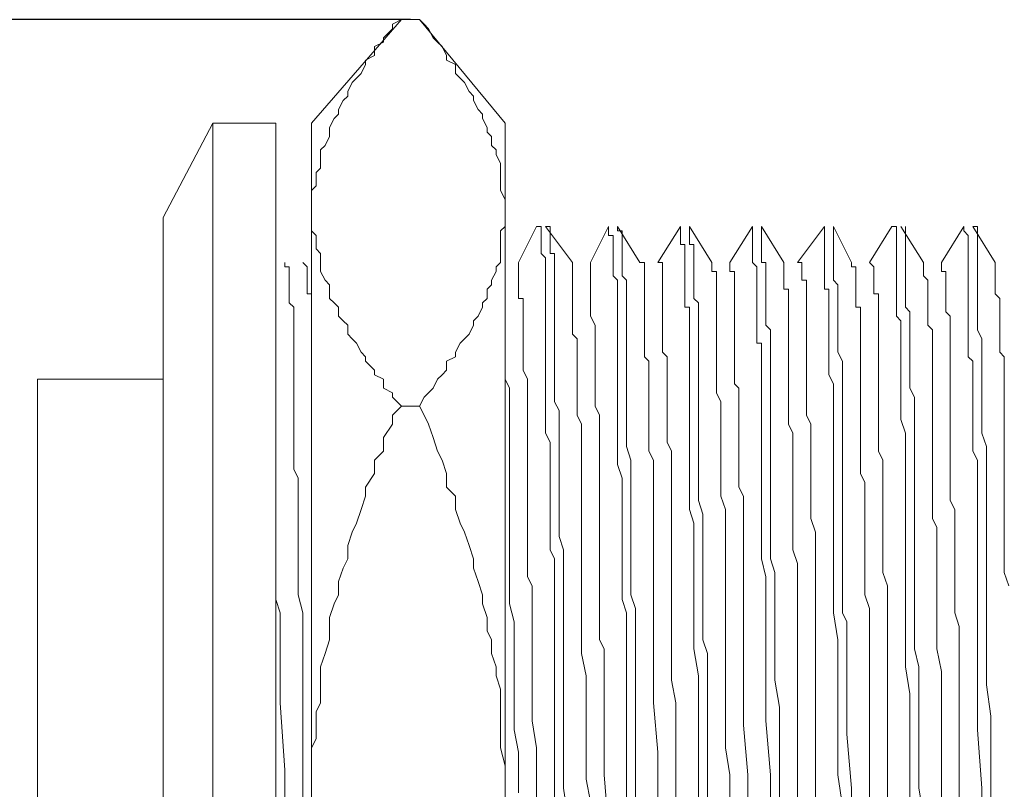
# Model space of a CAD drawing. Header units: millimetres. Extents: x 922 to 1233, y 914 to 974.
# Tile 4 of 10: x 937 to 955, y 945 to 959. Entities that reach past the tile are written whole.
import ezdxf

# ---------------------------------------------------------------- set-up
doc = ezdxf.new("R2010")
doc.units = ezdxf.units.MM
doc.header["$LTSCALE"] = 0.3
doc.styles.add('HC_GBDIM', font='romans', dxfattribs={"width": 0.667, "bigfont": 'gbcbig'})
doc.dimstyles.new('HC_GBDIM', dxfattribs={"dimtxt": 3.5, "dimasz": 2.5, "dimexe": 2, "dimexo": 0, "dimgap": 1.5, "dimtad": 1, "dimdec": 1, "dimzin": 0, "dimdsep": 46, "dimtxsty": 'HC_GBDIM', "dimcen": 2.5, "dimclrd": 130, "dimclre": 130, "dimclrt": 3, "dimadec": 0, "dimazin": 0, "dimtfac": 0.714286, "dimtdec": 1, "dimtmove": 0, "dimatfit": 3, "dimfxl": 1, "dimtzin": 0, "dimlwd": -1, "dimlwe": -1, "dimarcsym": 0})

# ---------------------------------------------------------------- blocks, each defined once
blk = doc.blocks.new('*D31')
at = {"color": 130}
for p, q in [((943.747, 959.017), (925.852, 959.017)), ((927.852, 956.517), (927.852, 933.284)), ((943.747, 930.784), (925.852, 930.784))]:
    blk.add_line(p, q, dxfattribs=at)
for points in [[(928.268, 956.517), (927.435, 956.517), (927.852, 959.017)], [(927.435, 933.284), (928.268, 933.284), (927.852, 930.784)]]:
    blk.add_solid(points, dxfattribs=at)
at = {"layer": 'Defpoints', "color": 0}
for p in [(943.747, 959.017), (927.852, 930.784), (943.747, 930.784)]:
    blk.add_point(p, dxfattribs=at)
at = {"color": 3, "insert": (924.602, 944.9), "char_height": 3.5, "attachment_point": 5, "rotation": 90, "style": 'HC_GBDIM'}
blk.add_mtext('21.6{}{{\\H0.7x;}{}}', dxfattribs=at)

msp = doc.modelspace()

# ---------------------------------------------------------------- linework, layer by layer
at = {"color": 0, "lineweight": 5}
for points in [[(943.582, 959.017), (941.931, 957.118)], [(943.582, 951.917), (943.417, 952.082), (943.417, 952.165), (943.252, 952.247), (943.252, 952.413), (943.087, 952.495), (943.087, 952.578), (942.922, 952.743), (942.922, 952.825), (942.839, 952.908), (942.757, 953.073), (942.674, 953.155), (942.592, 953.238), (942.592, 953.403), (942.509, 953.486), (942.426, 953.568), (942.426, 953.733), (942.344, 953.816), (942.261, 953.898), (942.261, 954.064), (942.261, 954.146), (942.179, 954.229), (942.096, 954.394), (942.096, 954.476), (942.096, 954.559), (942.096, 954.724), (942.014, 954.806), (942.014, 954.889), (942.014, 955.054), (941.931, 955.137), (941.931, 955.219), (941.931, 955.384), (941.931, 955.467), (941.931, 955.632), (941.931, 955.715), (941.931, 955.88), (942.014, 955.962), (942.014, 956.045), (942.014, 956.21), (942.096, 956.292), (942.096, 956.375), (942.096, 956.54), (942.096, 956.623), (942.179, 956.705), (942.261, 956.87), (942.261, 956.953), (942.261, 957.035), (942.344, 957.2), (942.426, 957.283), (942.426, 957.366), (942.509, 957.531), (942.592, 957.613), (942.592, 957.696), (942.674, 957.861), (942.757, 957.943), (942.839, 958.026), (942.922, 958.191), (942.922, 958.274), (943.087, 958.356), (943.087, 958.521), (943.252, 958.604), (943.252, 958.686), (943.417, 958.851), (943.417, 958.934), (943.582, 959.017)], [(943.582, 959.017), (943.912, 959.017)], [(945.481, 957.118), (943.912, 959.017)], [(945.481, 955.467), (945.481, 955.632), (945.481, 955.715), (945.398, 955.88), (945.398, 955.962), (945.398, 956.045), (945.398, 956.21), (945.398, 956.292), (945.398, 956.375), (945.316, 956.54), (945.316, 956.623), (945.233, 956.705), (945.233, 956.87), (945.151, 956.953), (945.151, 957.035), (945.068, 957.2), (945.068, 957.283), (944.985, 957.366), (944.903, 957.531), (944.903, 957.613), (944.82, 957.696), (944.738, 957.861), (944.655, 957.943), (944.573, 958.026), (944.573, 958.191), (944.408, 958.274), (944.408, 958.356), (944.325, 958.521), (944.243, 958.604), (944.16, 958.686), (944.077, 958.851), (943.995, 958.934), (943.912, 959.017)], [(940.115, 957.118), (939.207, 955.384)], [(941.271, 957.118), (940.115, 957.118)], [(940.115, 957.118), (940.115, 932.683)], [(941.271, 957.118), (941.271, 932.683)], [(941.931, 932.683), (941.931, 957.118)], [(945.481, 932.683), (945.481, 957.118)], [(943.912, 951.917), (943.995, 952.082), (944.077, 952.165), (944.16, 952.247), (944.243, 952.413), (944.325, 952.495), (944.408, 952.578), (944.408, 952.743), (944.573, 952.825), (944.573, 952.908), (944.655, 953.073), (944.738, 953.155), (944.82, 953.238), (944.903, 953.403), (944.903, 953.486), (944.985, 953.568), (945.068, 953.733), (945.068, 953.816), (945.151, 953.898), (945.151, 954.064), (945.233, 954.146), (945.233, 954.229), (945.316, 954.394), (945.316, 954.476), (945.398, 954.559), (945.398, 954.724), (945.398, 954.806), (945.398, 954.889), (945.398, 955.054), (945.398, 955.137), (945.481, 955.219), (945.481, 955.384), (945.481, 955.467)], [(939.207, 955.384), (939.207, 934.499)], [(946.059, 955.219), (945.728, 954.559)], [(946.059, 955.219), (946.141, 955.219), (946.141, 955.137), (946.141, 955.054), (946.141, 954.972), (946.141, 954.889), (946.141, 954.806), (946.141, 954.724), (946.224, 954.641), (946.224, 954.559), (946.224, 954.476), (946.224, 954.394), (946.224, 954.311), (946.224, 954.229), (946.224, 954.146), (946.224, 954.064), (946.224, 953.898), (946.224, 953.816), (946.224, 953.733), (946.224, 953.651), (946.224, 953.568), (946.224, 953.486), (946.224, 953.403), (946.224, 953.238), (946.224, 953.073), (946.224, 952.99), (946.224, 952.908), (946.224, 952.743), (946.224, 952.578), (946.224, 952.413), (946.224, 952.247), (946.224, 952), (946.224, 951.835), (946.224, 951.67), (946.224, 951.422), (946.306, 951.257), (946.306, 951.092), (946.306, 950.844), (946.306, 950.596), (946.306, 950.431), (946.306, 950.184), (946.306, 949.936), (946.306, 949.771), (946.306, 949.523), (946.306, 949.276), (946.389, 949.111), (946.389, 948.863), (946.389, 948.615), (946.389, 948.368), (946.389, 948.12), (946.389, 947.872), (946.389, 947.625), (946.389, 947.46), (946.389, 947.129), (946.389, 946.964), (946.389, 945.891), (946.389, 944.9), (946.389, 943.91)], [(946.719, 954.559), (946.224, 955.219)], [(946.636, 944.323), (946.554, 944.9), (946.554, 945.396), (946.554, 945.891), (946.554, 946.139), (946.554, 946.386), (946.554, 946.634), (946.554, 946.882), (946.554, 947.129), (946.554, 947.377), (946.554, 947.625), (946.554, 947.872), (946.554, 948.368), (946.554, 948.615), (946.554, 948.863), (946.554, 949.111), (946.554, 949.276), (946.471, 949.523), (946.471, 949.771), (946.471, 949.936), (946.471, 950.184), (946.471, 950.431), (946.471, 950.596), (946.471, 950.844), (946.471, 951.092), (946.471, 951.257), (946.471, 951.422), (946.471, 951.587), (946.471, 951.835), (946.389, 952), (946.389, 952.082), (946.389, 952.247), (946.389, 952.413), (946.389, 952.578), (946.389, 952.743), (946.389, 952.908), (946.389, 953.073), (946.389, 953.238), (946.389, 953.321), (946.389, 953.486), (946.389, 953.651), (946.389, 953.733), (946.389, 953.816), (946.389, 953.898), (946.389, 954.064), (946.389, 954.146), (946.389, 954.229), (946.389, 954.311), (946.389, 954.394), (946.389, 954.476), (946.389, 954.559), (946.389, 954.641), (946.389, 954.724), (946.306, 954.724), (946.306, 954.806), (946.306, 954.889), (946.306, 954.972), (946.306, 955.054), (946.306, 955.137), (946.306, 955.219), (946.224, 955.219)], [(947.379, 955.219), (947.049, 954.559)], [(947.379, 955.219), (947.379, 955.137), (947.379, 955.054), (947.462, 955.054), (947.462, 954.972), (947.462, 954.889), (947.462, 954.806), (947.462, 954.724), (947.462, 954.641), (947.462, 954.559), (947.462, 954.476), (947.462, 954.394), (947.462, 954.311), (947.545, 954.229), (947.545, 954.146), (947.545, 954.064), (947.545, 953.981), (947.545, 953.898), (947.545, 953.816), (947.545, 953.733), (947.545, 953.651), (947.545, 953.568), (947.545, 953.486), (947.545, 953.403), (947.545, 953.238), (947.545, 953.073), (947.545, 952.908), (947.545, 952.743), (947.545, 952.578), (947.545, 952.495), (947.545, 952.413), (947.545, 952.247), (947.545, 952.082), (947.545, 951.835), (947.545, 951.67), (947.545, 951.422), (947.545, 951.257), (947.545, 951.092), (947.545, 950.844), (947.627, 950.596), (947.627, 950.431), (947.627, 950.266), (947.627, 950.019), (947.627, 949.771), (947.627, 949.523), (947.627, 949.276), (947.627, 949.111), (947.627, 948.863), (947.627, 948.615), (947.627, 948.368), (947.71, 948.12), (947.71, 947.872), (947.71, 947.625), (947.71, 947.46), (947.71, 947.129), (947.71, 946.964), (947.71, 946.634), (947.71, 946.469), (947.71, 946.139), (947.71, 945.891), (947.71, 945.396), (947.71, 944.9), (947.71, 944.405)], [(947.957, 954.559), (947.545, 955.219)], [(947.875, 944.653), (947.875, 945.148), (947.875, 945.726), (947.875, 946.221), (947.875, 946.717), (947.875, 947.212), (947.875, 947.46), (947.875, 947.707), (947.875, 947.955), (947.875, 948.202), (947.792, 948.45), (947.792, 948.698), (947.792, 948.945), (947.792, 949.193), (947.792, 949.441), (947.792, 949.606), (947.792, 949.853), (947.792, 950.101), (947.792, 950.266), (947.792, 950.514), (947.792, 950.762), (947.792, 950.927), (947.71, 951.174), (947.71, 951.339), (947.71, 951.587), (947.71, 951.752), (947.71, 951.917), (947.71, 952.082), (947.71, 952.33), (947.71, 952.495), (947.71, 952.66), (947.71, 952.825), (947.71, 952.99), (947.71, 953.155), (947.71, 953.238), (947.71, 953.321), (947.71, 953.403), (947.71, 953.568), (947.71, 953.651), (947.71, 953.733), (947.71, 953.816), (947.71, 953.898), (947.71, 953.981), (947.71, 954.064), (947.71, 954.146), (947.71, 954.229), (947.627, 954.311), (947.627, 954.394), (947.627, 954.476), (947.627, 954.559), (947.627, 954.641), (947.627, 954.724), (947.627, 954.806), (947.627, 954.889), (947.627, 954.972), (947.627, 955.054), (947.627, 955.137), (947.545, 955.137), (947.545, 955.219)], [(948.7, 955.219), (948.287, 954.559)], [(948.7, 955.219), (948.7, 955.137), (948.7, 955.054), (948.7, 954.972), (948.7, 954.889), (948.783, 954.889), (948.783, 954.806), (948.783, 954.724), (948.783, 954.641), (948.783, 954.559), (948.783, 954.476), (948.783, 954.394), (948.783, 954.311), (948.783, 954.229), (948.783, 954.146), (948.783, 954.064), (948.783, 953.981), (948.783, 953.898), (948.783, 953.816), (948.783, 953.733), (948.865, 953.733), (948.865, 953.651), (948.865, 953.568), (948.865, 953.486), (948.865, 953.403), (948.865, 953.238), (948.865, 953.073), (948.865, 952.908), (948.865, 952.743), (948.865, 952.578), (948.865, 952.413), (948.865, 952.247), (948.865, 952.082), (948.865, 951.835), (948.865, 951.67), (948.865, 951.422), (948.865, 951.257), (948.865, 951.092), (948.865, 950.844), (948.865, 950.596), (948.865, 950.431), (948.865, 950.266), (948.865, 950.019), (948.948, 949.771), (948.948, 949.606), (948.948, 949.276), (948.948, 949.111), (948.948, 948.863), (948.948, 948.615), (948.948, 948.368), (948.948, 948.12), (948.948, 947.955), (948.948, 947.625), (948.948, 947.46), (949.03, 946.964), (949.03, 946.469), (949.03, 945.974), (949.03, 945.396), (949.03, 944.9), (949.03, 943.91)], [(949.278, 954.559), (948.865, 955.219)], [(949.196, 943.827), (949.196, 944.9), (949.196, 945.396), (949.196, 945.891), (949.196, 946.386), (949.196, 946.634), (949.196, 946.882), (949.196, 947.129), (949.196, 947.377), (949.113, 947.625), (949.113, 947.872), (949.113, 948.12), (949.113, 948.368), (949.113, 948.615), (949.113, 948.863), (949.113, 949.111), (949.113, 949.276), (949.113, 949.523), (949.113, 949.771), (949.113, 949.936), (949.03, 950.184), (949.03, 950.431), (949.03, 950.596), (949.03, 950.844), (949.03, 951.092), (949.03, 951.257), (949.03, 951.422), (949.03, 951.587), (949.03, 951.835), (949.03, 952), (949.03, 952.247), (949.03, 952.413), (949.03, 952.495), (949.03, 952.578), (949.03, 952.66), (949.03, 952.743), (949.03, 952.825), (949.03, 952.908), (949.03, 952.99), (949.03, 953.073), (949.03, 953.238), (949.03, 953.321), (949.03, 953.403), (949.03, 953.486), (949.03, 953.568), (949.03, 953.651), (949.03, 953.733), (949.03, 953.816), (948.948, 953.898), (948.948, 954.064), (948.948, 954.146), (948.948, 954.229), (948.948, 954.311), (948.948, 954.394), (948.948, 954.476), (948.948, 954.559), (948.948, 954.641), (948.948, 954.724), (948.948, 954.806), (948.948, 954.889), (948.865, 954.889), (948.865, 954.972), (948.865, 955.054), (948.865, 955.137), (948.865, 955.219)], [(950.021, 955.219), (949.608, 954.559)], [(950.021, 955.219), (950.021, 955.137), (950.021, 955.054), (950.021, 954.972), (950.021, 954.889), (950.021, 954.806), (950.021, 954.724), (950.021, 954.641), (950.021, 954.559), (950.104, 954.476), (950.104, 954.394), (950.104, 954.311), (950.104, 954.229), (950.104, 954.146), (950.104, 954.064), (950.104, 953.981), (950.104, 953.898), (950.104, 953.816), (950.104, 953.733), (950.104, 953.651), (950.104, 953.568), (950.104, 953.486), (950.104, 953.403), (950.104, 953.321), (950.104, 953.238), (950.104, 953.073), (950.186, 953.073), (950.186, 952.908), (950.186, 952.825), (950.186, 952.743), (950.186, 952.578), (950.186, 952.413), (950.186, 952.165), (950.186, 952), (950.186, 951.835), (950.186, 951.587), (950.186, 951.422), (950.186, 951.257), (950.186, 951.092), (950.186, 950.844), (950.186, 950.596), (950.186, 950.431), (950.186, 950.184), (950.186, 949.936), (950.186, 949.771), (950.186, 949.523), (950.186, 949.276), (950.186, 949.111), (950.269, 948.78), (950.269, 948.615), (950.269, 948.368), (950.269, 948.12), (950.269, 947.872), (950.269, 947.625), (950.269, 947.377), (950.269, 947.129), (950.269, 946.882), (950.269, 946.634), (950.269, 946.139), (950.351, 945.148), (950.351, 944.158)], [(950.599, 954.559), (950.186, 955.219)], [(950.516, 944.405), (950.516, 944.9), (950.516, 945.396), (950.516, 945.891), (950.516, 946.386), (950.434, 946.882), (950.434, 947.377), (950.434, 947.872), (950.434, 948.12), (950.434, 948.368), (950.434, 948.615), (950.434, 948.863), (950.351, 949.111), (950.351, 949.276), (950.351, 949.523), (950.351, 949.771), (950.351, 949.936), (950.351, 950.184), (950.351, 950.431), (950.351, 950.596), (950.351, 950.844), (950.351, 951.092), (950.351, 951.257), (950.351, 951.422), (950.351, 951.67), (950.351, 951.835), (950.351, 952), (950.351, 952.247), (950.351, 952.413), (950.351, 952.578), (950.351, 952.743), (950.351, 952.908), (950.351, 953.073), (950.351, 953.238), (950.351, 953.321), (950.269, 953.403), (950.269, 953.486), (950.269, 953.568), (950.269, 953.651), (950.269, 953.733), (950.269, 953.816), (950.269, 953.898), (950.269, 953.981), (950.269, 954.064), (950.269, 954.146), (950.269, 954.229), (950.269, 954.311), (950.269, 954.394), (950.269, 954.476), (950.269, 954.559), (950.186, 954.559), (950.186, 954.641), (950.186, 954.724), (950.186, 954.806), (950.186, 954.889), (950.186, 954.972), (950.186, 955.054), (950.186, 955.137), (950.186, 955.219)], [(951.342, 955.219), (950.847, 954.559)], [(951.342, 955.219), (951.342, 955.137), (951.342, 955.054), (951.342, 954.972), (951.342, 954.889), (951.342, 954.806), (951.342, 954.724), (951.342, 954.641), (951.342, 954.559), (951.342, 954.476), (951.342, 954.394), (951.342, 954.311), (951.342, 954.229), (951.342, 954.146), (951.342, 954.064), (951.424, 954.064), (951.424, 953.981), (951.424, 953.898), (951.424, 953.816), (951.424, 953.733), (951.424, 953.651), (951.424, 953.568), (951.424, 953.486), (951.424, 953.321), (951.424, 953.155), (951.424, 952.99), (951.424, 952.825), (951.424, 952.743), (951.424, 952.495), (951.507, 952.33), (951.507, 952.165), (951.507, 952), (951.507, 951.752), (951.507, 951.587), (951.507, 951.422), (951.507, 951.257), (951.507, 951.009), (951.507, 950.762), (951.507, 950.596), (951.507, 950.431), (951.507, 950.184), (951.507, 949.936), (951.507, 949.771), (951.507, 949.523), (951.507, 949.276), (951.507, 949.028), (951.507, 948.78), (951.507, 948.615), (951.507, 948.285), (951.507, 948.12), (951.589, 947.625), (951.589, 947.129), (951.589, 946.634), (951.589, 946.139), (951.589, 945.809), (951.589, 945.643), (951.589, 945.148), (951.672, 944.57)], [(951.837, 954.559), (951.507, 955.219)], [(951.837, 944.405), (951.837, 944.9), (951.755, 945.891), (951.755, 946.469), (951.755, 946.964), (951.755, 947.129), (951.755, 947.46), (951.755, 947.625), (951.755, 947.955), (951.672, 948.12), (951.672, 948.368), (951.672, 948.615), (951.672, 948.863), (951.672, 949.111), (951.672, 949.276), (951.672, 949.523), (951.672, 949.771), (951.672, 950.019), (951.672, 950.266), (951.672, 950.431), (951.672, 950.596), (951.672, 950.844), (951.672, 951.092), (951.672, 951.257), (951.672, 951.422), (951.672, 951.67), (951.672, 951.835), (951.672, 952), (951.672, 952.247), (951.672, 952.413), (951.672, 952.578), (951.672, 952.743), (951.589, 952.908), (951.589, 953.073), (951.589, 953.238), (951.589, 953.403), (951.589, 953.486), (951.589, 953.568), (951.589, 953.651), (951.589, 953.733), (951.589, 953.816), (951.589, 953.898), (951.589, 953.981), (951.589, 954.064), (951.589, 954.146), (951.507, 954.229), (951.507, 954.311), (951.507, 954.394), (951.507, 954.476), (951.507, 954.559), (951.507, 954.641), (951.507, 954.724), (951.507, 954.806), (951.507, 954.889), (951.507, 954.972), (951.507, 955.054), (951.507, 955.137), (951.507, 955.219)], [(952.58, 955.219), (952.167, 954.559)], [(952.58, 955.219), (952.663, 955.219), (952.663, 955.137), (952.663, 955.054), (952.663, 954.972), (952.663, 954.889), (952.663, 954.806), (952.663, 954.724), (952.663, 954.641), (952.663, 954.559), (952.663, 954.476), (952.663, 954.394), (952.663, 954.311), (952.663, 954.229), (952.663, 954.146), (952.663, 954.064), (952.663, 953.981), (952.663, 953.898), (952.663, 953.816), (952.663, 953.733), (952.663, 953.651), (952.663, 953.568), (952.745, 953.486), (952.745, 953.403), (952.745, 953.238), (952.745, 953.155), (952.745, 953.073), (952.745, 952.908), (952.745, 952.743), (952.745, 952.578), (952.745, 952.413), (952.745, 952.247), (952.745, 952.082), (952.745, 951.835), (952.745, 951.67), (952.828, 951.422), (952.828, 951.257), (952.828, 951.092), (952.828, 950.844), (952.828, 950.596), (952.828, 950.431), (952.828, 950.266), (952.828, 950.019), (952.828, 949.771), (952.828, 949.523), (952.828, 949.276), (952.828, 949.111), (952.828, 948.863), (952.828, 948.615), (952.828, 948.368), (952.828, 948.12), (952.828, 947.955), (952.828, 947.625), (952.828, 947.46), (952.828, 947.129), (952.91, 946.634), (952.91, 946.139), (952.91, 945.643), (952.91, 945.148), (952.91, 944.653)], [(953.158, 954.559), (952.745, 955.219)], [(953.158, 944.405), (953.075, 944.9), (953.075, 945.396), (953.075, 945.974), (953.075, 946.139), (953.075, 946.469), (953.075, 946.634), (953.075, 946.964), (953.075, 947.129), (952.993, 947.46), (952.993, 947.625), (952.993, 947.955), (952.993, 948.12), (952.993, 948.368), (952.993, 948.615), (952.993, 948.863), (952.993, 949.111), (952.993, 949.358), (952.993, 949.606), (952.993, 949.771), (952.993, 950.019), (952.993, 950.266), (952.993, 950.431), (952.993, 950.679), (952.993, 950.844), (952.993, 951.092), (952.993, 951.257), (952.993, 951.422), (952.993, 951.67), (952.993, 951.835), (952.993, 952.082), (952.91, 952.247), (952.91, 952.33), (952.91, 952.413), (952.91, 952.495), (952.91, 952.578), (952.91, 952.66), (952.91, 952.743), (952.91, 952.825), (952.91, 952.908), (952.91, 952.99), (952.91, 953.073), (952.91, 953.238), (952.91, 953.403), (952.91, 953.486), (952.91, 953.568), (952.91, 953.651), (952.828, 953.733), (952.828, 953.816), (952.828, 953.898), (952.828, 953.981), (952.828, 954.064), (952.828, 954.146), (952.828, 954.229), (952.828, 954.311), (952.828, 954.394), (952.828, 954.476), (952.828, 954.559), (952.828, 954.641), (952.828, 954.724), (952.828, 954.806), (952.828, 954.889), (952.828, 954.972), (952.828, 955.054), (952.828, 955.137), (952.828, 955.219)], [(953.901, 955.219), (953.488, 954.559)], [(953.901, 955.219), (953.901, 955.137), (953.983, 955.054), (953.983, 954.972), (953.983, 954.889), (953.983, 954.806), (953.983, 954.724), (953.983, 954.641), (953.983, 954.559), (953.983, 954.476), (953.983, 954.394), (953.983, 954.311), (953.983, 954.229), (953.983, 954.146), (953.983, 954.064), (953.983, 953.981), (953.983, 953.898), (953.983, 953.733), (953.983, 953.651), (953.983, 953.568), (953.983, 953.486), (953.983, 953.403), (953.983, 953.321), (953.983, 953.238), (953.983, 953.155), (953.983, 953.073), (953.983, 952.99), (953.983, 952.908), (953.983, 952.825), (954.066, 952.743), (954.066, 952.66), (954.066, 952.578), (954.066, 952.495), (954.066, 952.413), (954.066, 952.33), (954.066, 952.247), (954.066, 952.082), (954.066, 951.917), (954.066, 951.67), (954.066, 951.504), (954.066, 951.257), (954.066, 951.092), (954.149, 950.927), (954.149, 950.679), (954.149, 950.431), (954.149, 950.266), (954.149, 950.019), (954.149, 949.771), (954.149, 949.606), (954.149, 949.358), (954.149, 949.111), (954.149, 948.863), (954.149, 948.615), (954.149, 948.45), (954.149, 948.12), (954.149, 947.955), (954.149, 947.707), (954.149, 947.46), (954.149, 947.212), (954.149, 946.964), (954.149, 946.717), (954.149, 946.469), (954.149, 945.974), (954.231, 944.9), (954.231, 944.405)], [(954.479, 954.559), (954.066, 955.219)], [(954.396, 944.735), (954.396, 945.231), (954.396, 945.726), (954.396, 946.221), (954.314, 946.799), (954.314, 947.294), (954.314, 947.79), (954.314, 947.955), (954.314, 948.285), (954.314, 948.45), (954.314, 948.78), (954.314, 948.945), (954.314, 949.193), (954.314, 949.441), (954.314, 949.606), (954.314, 949.936), (954.314, 950.101), (954.314, 950.349), (954.314, 950.596), (954.314, 950.762), (954.314, 950.927), (954.314, 951.174), (954.231, 951.422), (954.231, 951.587), (954.231, 951.752), (954.231, 951.917), (954.231, 952.165), (954.231, 952.33), (954.231, 952.495), (954.231, 952.66), (954.231, 952.825), (954.231, 952.99), (954.231, 953.155), (954.149, 953.321), (954.149, 953.403), (954.149, 953.486), (954.149, 953.568), (954.149, 953.651), (954.149, 953.733), (954.149, 953.816), (954.149, 953.898), (954.149, 953.981), (954.149, 954.064), (954.149, 954.146), (954.149, 954.229), (954.149, 954.311), (954.149, 954.394), (954.149, 954.476), (954.149, 954.559), (954.149, 954.641), (954.149, 954.724), (954.149, 954.806), (954.149, 954.889), (954.149, 954.972), (954.149, 955.054), (954.149, 955.137), (954.149, 955.219), (954.066, 955.219)], [(941.766, 944.57), (941.766, 944.983), (941.766, 945.643), (941.766, 945.974), (941.766, 946.386), (941.766, 946.717), (941.766, 947.047), (941.766, 947.46), (941.766, 947.79), (941.766, 948.12), (941.683, 948.45), (941.683, 948.78), (941.683, 948.945), (941.683, 949.111), (941.683, 949.276), (941.683, 949.441), (941.683, 949.606), (941.683, 949.771), (941.683, 949.936), (941.683, 950.101), (941.683, 950.184), (941.683, 950.349), (941.683, 950.514), (941.683, 950.596), (941.601, 950.762), (941.601, 950.927), (941.601, 951.092), (941.601, 951.257), (941.601, 951.339), (941.601, 951.422), (941.601, 951.587), (941.601, 951.752), (941.601, 951.917), (941.601, 952), (941.601, 952.082), (941.601, 952.247), (941.601, 952.33), (941.601, 952.413), (941.601, 952.578), (941.601, 952.66), (941.601, 952.743), (941.601, 952.908), (941.601, 952.99), (941.601, 953.073), (941.601, 953.155), (941.601, 953.238), (941.601, 953.403), (941.601, 953.568), (941.601, 953.733), (941.518, 953.816), (941.518, 953.898), (941.518, 953.981), (941.518, 954.064), (941.518, 954.146), (941.518, 954.229), (941.518, 954.311), (941.518, 954.394), (941.518, 954.476), (941.436, 954.476), (941.436, 954.559)], [(941.766, 954.559), (941.849, 954.476), (941.849, 954.394), (941.849, 954.311), (941.849, 954.229), (941.849, 954.146), (941.849, 954.064), (941.849, 953.981), (941.931, 953.981), (941.931, 953.898), (941.931, 953.816), (941.931, 953.733), (941.931, 953.651), (941.931, 953.568), (941.931, 953.486), (941.931, 953.403), (941.931, 953.321), (941.931, 953.238), (941.931, 953.155), (941.931, 953.073), (941.931, 952.99), (941.931, 952.908), (941.931, 952.825), (941.931, 952.66), (941.931, 952.578), (941.931, 952.413), (941.931, 952.247), (941.931, 952.082), (941.931, 951.917)], [(945.728, 954.559), (945.728, 954.476), (945.728, 954.394), (945.728, 954.311), (945.728, 954.229), (945.728, 954.146), (945.728, 954.064), (945.728, 953.981), (945.728, 953.898), (945.811, 953.898), (945.811, 953.816), (945.811, 953.733), (945.811, 953.651), (945.811, 953.568), (945.811, 953.486), (945.811, 953.403), (945.811, 953.321), (945.811, 953.238), (945.811, 953.155), (945.811, 953.073), (945.811, 952.99), (945.811, 952.908), (945.811, 952.743), (945.811, 952.578), (945.894, 952.413), (945.894, 952.247), (945.894, 952.082), (945.894, 952), (945.894, 951.835), (945.894, 951.67), (945.894, 951.504), (945.894, 951.339), (945.894, 951.092), (945.894, 950.927), (945.894, 950.762), (945.894, 950.596), (945.894, 950.431), (945.894, 950.184), (945.894, 950.019), (945.894, 949.771), (945.894, 949.606), (945.894, 949.441), (945.894, 949.193), (945.894, 948.945), (945.894, 948.78), (945.976, 948.615), (945.976, 948.368), (945.976, 948.12), (945.976, 947.955), (945.976, 947.707), (945.976, 947.46), (945.976, 946.964), (945.976, 946.551), (945.976, 946.139), (946.059, 945.643), (946.059, 945.148), (946.059, 944.653)], [(947.049, 944.653), (946.967, 945.066), (946.967, 945.561), (946.967, 945.974), (946.967, 946.469), (946.967, 946.964), (946.884, 947.377), (946.884, 947.625), (946.884, 947.79), (946.884, 948.037), (946.884, 948.285), (946.884, 948.45), (946.884, 948.698), (946.884, 948.945), (946.884, 949.111), (946.884, 949.358), (946.884, 949.523), (946.884, 949.771), (946.884, 949.936), (946.884, 950.101), (946.884, 950.349), (946.884, 950.514), (946.884, 950.762), (946.884, 950.927), (946.884, 951.092), (946.884, 951.257), (946.884, 951.422), (946.884, 951.587), (946.802, 951.752), (946.802, 951.917), (946.802, 952.082), (946.802, 952.247), (946.802, 952.413), (946.802, 952.578), (946.802, 952.66), (946.802, 952.825), (946.802, 952.908), (946.802, 952.99), (946.802, 953.073), (946.802, 953.155), (946.719, 953.238), (946.719, 953.321), (946.719, 953.403), (946.719, 953.486), (946.719, 953.568), (946.719, 953.651), (946.719, 953.733), (946.719, 953.816), (946.719, 953.898), (946.719, 953.981), (946.719, 954.064), (946.719, 954.146), (946.719, 954.229), (946.719, 954.311), (946.719, 954.394), (946.719, 954.476), (946.719, 954.559)], [(947.049, 954.559), (947.049, 954.476), (947.049, 954.394), (947.049, 954.311), (947.049, 954.229), (947.049, 954.146), (947.049, 954.064), (947.049, 953.981), (947.049, 953.898), (947.049, 953.816), (947.049, 953.733), (947.049, 953.651), (947.049, 953.568), (947.132, 953.403), (947.132, 953.321), (947.132, 953.238), (947.132, 953.073), (947.132, 952.99), (947.132, 952.825), (947.132, 952.743), (947.132, 952.578), (947.132, 952.413), (947.132, 952.247), (947.132, 952.082), (947.132, 951.917), (947.214, 951.752), (947.214, 951.587), (947.214, 951.422), (947.214, 951.257), (947.214, 951.092), (947.214, 950.927), (947.214, 950.762), (947.214, 950.596), (947.214, 950.349), (947.214, 950.184), (947.214, 949.936), (947.214, 949.771), (947.214, 949.606), (947.214, 949.358), (947.214, 949.111), (947.214, 948.945), (947.214, 948.78), (947.214, 948.533), (947.214, 948.285), (947.214, 948.12), (947.214, 947.872), (947.214, 947.625), (947.297, 947.46), (947.297, 947.212), (947.297, 946.964), (947.297, 946.717), (947.297, 946.469), (947.297, 946.056), (947.297, 945.148), (947.379, 944.158)], [(948.287, 944.653), (948.287, 945.561), (948.205, 946.469), (948.205, 946.717), (948.205, 946.964), (948.205, 947.212), (948.205, 947.46), (948.205, 947.625), (948.205, 947.872), (948.205, 948.12), (948.205, 948.285), (948.205, 948.533), (948.205, 948.78), (948.205, 948.945), (948.205, 949.111), (948.205, 949.358), (948.205, 949.606), (948.205, 949.771), (948.205, 949.936), (948.205, 950.184), (948.205, 950.349), (948.205, 950.596), (948.205, 950.762), (948.205, 950.927), (948.122, 951.092), (948.122, 951.257), (948.122, 951.422), (948.122, 951.587), (948.122, 951.752), (948.122, 951.917), (948.122, 952.082), (948.122, 952.247), (948.122, 952.413), (948.122, 952.578), (948.122, 952.743), (948.04, 952.825), (948.04, 952.99), (948.04, 953.073), (948.04, 953.238), (948.04, 953.321), (948.04, 953.403), (948.04, 953.568), (948.04, 953.651), (948.04, 953.733), (948.04, 953.816), (948.04, 953.898), (948.04, 953.981), (948.04, 954.064), (948.04, 954.146), (948.04, 954.229), (948.04, 954.311), (948.04, 954.394), (948.04, 954.476), (948.04, 954.559), (947.957, 954.559)], [(948.287, 954.559), (948.37, 954.559), (948.37, 954.476), (948.37, 954.394), (948.37, 954.311), (948.37, 954.229), (948.37, 954.146), (948.37, 954.064), (948.37, 953.981), (948.37, 953.898), (948.37, 953.816), (948.37, 953.733), (948.37, 953.651), (948.37, 953.568), (948.37, 953.486), (948.37, 953.403), (948.37, 953.321), (948.37, 953.238), (948.37, 953.155), (948.37, 953.073), (948.37, 952.908), (948.453, 952.825), (948.453, 952.743), (948.453, 952.578), (948.453, 952.413), (948.453, 952.247), (948.453, 952.082), (948.453, 951.917), (948.453, 951.752), (948.453, 951.587), (948.453, 951.422), (948.453, 951.257), (948.535, 951.092), (948.535, 950.927), (948.535, 950.762), (948.535, 950.514), (948.535, 950.349), (948.535, 950.101), (948.535, 949.936), (948.535, 949.771), (948.535, 949.523), (948.535, 949.358), (948.535, 949.111), (948.535, 948.945), (948.535, 948.698), (948.535, 948.45), (948.535, 948.285), (948.535, 948.037), (948.535, 947.79), (948.535, 947.377), (948.535, 946.882), (948.618, 946.469), (948.618, 945.974), (948.618, 945.478), (948.618, 945.066), (948.618, 944.57)], [(949.608, 944.653), (949.608, 945.148), (949.526, 945.643), (949.526, 945.891), (949.526, 946.139), (949.526, 946.304), (949.526, 946.551), (949.526, 946.799), (949.526, 947.047), (949.526, 947.294), (949.526, 947.46), (949.526, 947.707), (949.526, 947.955), (949.526, 948.12), (949.526, 948.368), (949.526, 948.615), (949.526, 948.78), (949.526, 949.028), (949.526, 949.276), (949.526, 949.441), (949.526, 949.606), (949.526, 949.853), (949.526, 950.019), (949.443, 950.266), (949.443, 950.431), (949.443, 950.596), (949.443, 950.762), (949.443, 951.009), (949.443, 951.174), (949.443, 951.339), (949.443, 951.504), (949.443, 951.67), (949.443, 951.835), (949.443, 952), (949.361, 952.165), (949.361, 952.33), (949.361, 952.495), (949.361, 952.578), (949.361, 952.743), (949.361, 952.908), (949.361, 952.99), (949.361, 953.155), (949.361, 953.238), (949.361, 953.321), (949.361, 953.403), (949.361, 953.486), (949.361, 953.568), (949.361, 953.651), (949.361, 953.733), (949.361, 953.816), (949.361, 953.898), (949.361, 953.981), (949.361, 954.064), (949.361, 954.146), (949.361, 954.229), (949.361, 954.311), (949.361, 954.394), (949.278, 954.394), (949.278, 954.476), (949.278, 954.559)], [(949.608, 954.559), (949.608, 954.476), (949.608, 954.394), (949.691, 954.394), (949.691, 954.311), (949.691, 954.229), (949.691, 954.146), (949.691, 954.064), (949.691, 953.981), (949.691, 953.898), (949.691, 953.816), (949.691, 953.733), (949.691, 953.651), (949.691, 953.568), (949.691, 953.486), (949.691, 953.403), (949.691, 953.321), (949.691, 953.238), (949.691, 953.155), (949.691, 953.073), (949.691, 952.99), (949.691, 952.908), (949.691, 952.743), (949.691, 952.66), (949.691, 952.578), (949.691, 952.495), (949.691, 952.33), (949.773, 952.247), (949.773, 952.082), (949.773, 951.917), (949.773, 951.752), (949.773, 951.587), (949.773, 951.422), (949.773, 951.174), (949.773, 951.009), (949.773, 950.844), (949.773, 950.596), (949.773, 950.431), (949.856, 950.266), (949.856, 950.101), (949.856, 949.853), (949.856, 949.606), (949.856, 949.441), (949.856, 949.276), (949.856, 949.028), (949.856, 948.78), (949.856, 948.615), (949.856, 948.368), (949.856, 948.12), (949.856, 947.955), (949.856, 947.707), (949.856, 947.46), (949.856, 947.212), (949.856, 946.964), (949.856, 946.551), (949.856, 946.056), (949.938, 945.148), (949.938, 944.158)], [(950.847, 944.653), (950.847, 945.148), (950.847, 945.643), (950.847, 946.056), (950.847, 946.551), (950.847, 946.964), (950.847, 947.46), (950.847, 947.707), (950.847, 947.955), (950.847, 948.12), (950.847, 948.368), (950.847, 948.615), (950.847, 948.78), (950.847, 949.028), (950.764, 949.276), (950.764, 949.441), (950.764, 949.606), (950.764, 949.853), (950.764, 950.101), (950.764, 950.266), (950.764, 950.431), (950.764, 950.596), (950.764, 950.844), (950.764, 951.009), (950.764, 951.174), (950.764, 951.422), (950.681, 951.587), (950.681, 951.752), (950.681, 951.917), (950.681, 952.082), (950.681, 952.247), (950.681, 952.33), (950.681, 952.495), (950.681, 952.66), (950.681, 952.743), (950.681, 952.908), (950.681, 952.99), (950.681, 953.073), (950.681, 953.155), (950.681, 953.238), (950.681, 953.321), (950.681, 953.403), (950.681, 953.486), (950.681, 953.568), (950.681, 953.651), (950.681, 953.733), (950.681, 953.816), (950.681, 953.898), (950.681, 953.981), (950.681, 954.064), (950.599, 954.064), (950.599, 954.146), (950.599, 954.229), (950.599, 954.311), (950.599, 954.394), (950.599, 954.476), (950.599, 954.559)], [(950.847, 954.559), (950.929, 954.559), (950.929, 954.476), (950.929, 954.394), (950.929, 954.311), (950.929, 954.229), (951.012, 954.229), (951.012, 954.146), (951.012, 954.064), (951.012, 953.981), (951.012, 953.898), (951.012, 953.816), (951.012, 953.733), (951.012, 953.651), (951.012, 953.568), (951.012, 953.486), (951.012, 953.403), (951.012, 953.238), (951.012, 953.155), (951.012, 953.073), (951.012, 952.908), (951.012, 952.743), (951.012, 952.66), (951.012, 952.495), (951.012, 952.33), (951.012, 952.165), (951.012, 952.082), (951.012, 951.917), (951.012, 951.752), (951.094, 951.587), (951.094, 951.339), (951.094, 951.174), (951.094, 951.009), (951.094, 950.762), (951.094, 950.596), (951.094, 950.431), (951.094, 950.266), (951.094, 950.019), (951.094, 949.853), (951.177, 949.606), (951.177, 949.441), (951.177, 949.193), (951.177, 948.945), (951.177, 948.78), (951.177, 948.615), (951.177, 948.368), (951.177, 948.12), (951.177, 947.872), (951.177, 947.625), (951.177, 947.46), (951.177, 947.212), (951.177, 946.964), (951.177, 946.799), (951.177, 946.469), (951.177, 946.304), (951.177, 946.056), (951.177, 945.148), (951.177, 944.653)], [(952.167, 944.735), (952.167, 945.148), (952.167, 945.643), (952.167, 946.139), (952.167, 946.634), (952.167, 946.799), (952.167, 947.047), (952.167, 947.294), (952.167, 947.542), (952.167, 947.79), (952.167, 947.955), (952.167, 948.202), (952.085, 948.45), (952.085, 948.615), (952.085, 948.863), (952.085, 949.111), (952.085, 949.276), (952.085, 949.441), (952.085, 949.688), (952.085, 949.936), (952.085, 950.101), (952.085, 950.266), (952.085, 950.514), (952.002, 950.679), (952.002, 950.927), (952.002, 951.092), (952.002, 951.257), (952.002, 951.422), (952.002, 951.587), (952.002, 951.752), (952.002, 951.917), (952.002, 952.082), (952.002, 952.247), (952.002, 952.413), (952.002, 952.578), (952.002, 952.66), (952.002, 952.825), (952.002, 952.908), (952.002, 953.073), (952.002, 953.238), (952.002, 953.321), (952.002, 953.403), (952.002, 953.568), (952.002, 953.651), (952.002, 953.733), (951.92, 953.733), (951.92, 953.816), (951.92, 953.898), (951.92, 953.981), (951.92, 954.064), (951.92, 954.146), (951.92, 954.229), (951.92, 954.311), (951.92, 954.394), (951.92, 954.476), (951.837, 954.476), (951.837, 954.559)], [(952.167, 954.559), (952.25, 954.476), (952.25, 954.394), (952.25, 954.311), (952.25, 954.229), (952.25, 954.146), (952.25, 954.064), (952.25, 953.981), (952.332, 953.981), (952.332, 953.898), (952.332, 953.816), (952.332, 953.733), (952.332, 953.651), (952.332, 953.568), (952.332, 953.486), (952.332, 953.403), (952.332, 953.321), (952.332, 953.238), (952.332, 953.155), (952.332, 953.073), (952.332, 952.908), (952.332, 952.825), (952.332, 952.66), (952.332, 952.578), (952.332, 952.413), (952.332, 952.247), (952.332, 952.082), (952.332, 951.917), (952.332, 951.752), (952.332, 951.587), (952.332, 951.422), (952.332, 951.257), (952.332, 951.092), (952.415, 950.927), (952.415, 950.679), (952.415, 950.514), (952.415, 950.266), (952.415, 950.101), (952.415, 949.936), (952.415, 949.688), (952.415, 949.441), (952.415, 949.276), (952.415, 949.111), (952.415, 948.863), (952.498, 948.615), (952.498, 948.45), (952.498, 948.202), (952.498, 947.955), (952.498, 947.79), (952.498, 947.542), (952.498, 947.047), (952.498, 946.634), (952.498, 946.139), (952.498, 945.643), (952.498, 945.148), (952.498, 944.735)], [(953.488, 944.653), (953.488, 945.148), (953.488, 945.643), (953.488, 946.139), (953.488, 946.551), (953.488, 947.047), (953.406, 947.46), (953.406, 947.955), (953.406, 948.12), (953.406, 948.368), (953.406, 948.615), (953.406, 948.78), (953.406, 949.028), (953.406, 949.276), (953.406, 949.441), (953.406, 949.688), (953.323, 949.853), (953.323, 950.101), (953.323, 950.266), (953.323, 950.431), (953.323, 950.679), (953.323, 950.844), (953.323, 951.092), (953.323, 951.257), (953.323, 951.422), (953.323, 951.587), (953.323, 951.752), (953.323, 951.917), (953.323, 952.082), (953.323, 952.247), (953.323, 952.413), (953.323, 952.495), (953.323, 952.66), (953.323, 952.825), (953.323, 952.908), (953.323, 953.073), (953.323, 953.155), (953.323, 953.238), (953.323, 953.321), (953.24, 953.403), (953.24, 953.486), (953.24, 953.568), (953.24, 953.651), (953.24, 953.733), (953.24, 953.816), (953.24, 953.898), (953.24, 953.981), (953.24, 954.064), (953.24, 954.146), (953.24, 954.229), (953.158, 954.311), (953.158, 954.394), (953.158, 954.476), (953.158, 954.559)], [(953.488, 954.559), (953.488, 954.476), (953.488, 954.394), (953.571, 954.394), (953.571, 954.311), (953.571, 954.229), (953.571, 954.146), (953.571, 954.064), (953.571, 953.981), (953.571, 953.898), (953.571, 953.816), (953.571, 953.733), (953.571, 953.651), (953.653, 953.568), (953.653, 953.486), (953.653, 953.403), (953.653, 953.238), (953.653, 953.073), (953.653, 952.99), (953.653, 952.908), (953.653, 952.743), (953.653, 952.578), (953.653, 952.413), (953.653, 952.247), (953.653, 952.165), (953.653, 952), (953.653, 951.835), (953.653, 951.67), (953.653, 951.504), (953.653, 951.339), (953.653, 951.092), (953.653, 950.927), (953.653, 950.762), (953.653, 950.596), (953.653, 950.431), (953.653, 950.184), (953.736, 950.019), (953.736, 949.771), (953.736, 949.606), (953.736, 949.441), (953.736, 949.193), (953.736, 948.945), (953.736, 948.78), (953.736, 948.533), (953.736, 948.285), (953.736, 948.12), (953.818, 947.872), (953.818, 947.625), (953.818, 947.46), (953.818, 947.212), (953.818, 946.964), (953.818, 946.799), (953.818, 946.551), (953.818, 946.056), (953.818, 945.148), (953.818, 944.158)], [(954.726, 948.615), (954.644, 948.863), (954.644, 949.111), (954.644, 949.276), (954.644, 949.441), (954.644, 949.688), (954.644, 949.936), (954.644, 950.101), (954.644, 950.266), (954.644, 950.514), (954.644, 950.679), (954.644, 950.844), (954.644, 951.092), (954.644, 951.257), (954.644, 951.422), (954.644, 951.587), (954.644, 951.752), (954.644, 951.917), (954.644, 952.082), (954.644, 952.247), (954.644, 952.413), (954.644, 952.495), (954.644, 952.66), (954.644, 952.825), (954.561, 952.908), (954.561, 952.99), (954.561, 953.073), (954.561, 953.238), (954.561, 953.321), (954.561, 953.403), (954.561, 953.486), (954.561, 953.568), (954.561, 953.651), (954.561, 953.733), (954.561, 953.816), (954.561, 953.898), (954.479, 953.981), (954.479, 954.064), (954.479, 954.146), (954.479, 954.229), (954.479, 954.311), (954.479, 954.394), (954.479, 954.476), (954.479, 954.559)], [(945.728, 944.818), (945.728, 945.561), (945.646, 945.974), (945.646, 946.386), (945.646, 946.799), (945.646, 947.129), (945.646, 947.542), (945.646, 947.955), (945.563, 948.285), (945.563, 948.615), (945.563, 948.78), (945.563, 949.028), (945.563, 949.193), (945.563, 949.358), (945.563, 949.523), (945.563, 949.771), (945.563, 949.936), (945.563, 950.101), (945.563, 950.266), (945.563, 950.431), (945.563, 950.596), (945.563, 950.762), (945.563, 950.844), (945.563, 951.009), (945.563, 951.174), (945.563, 951.339), (945.563, 951.422), (945.563, 951.587), (945.563, 951.752), (945.563, 951.917), (945.563, 952.082), (945.563, 952.165), (945.563, 952.247), (945.481, 952.413), (945.481, 952.578), (945.481, 952.66), (945.481, 952.743), (945.481, 952.908), (945.481, 952.99), (945.481, 953.073), (945.481, 953.238), (945.481, 953.321)], [(939.207, 952.413), (936.896, 952.413), (936.896, 937.388)], [(941.931, 944.9), (941.931, 945.148), (941.931, 945.313), (941.931, 945.643), (942.014, 945.809), (942.014, 946.056), (942.014, 946.304), (942.096, 946.469), (942.096, 946.717), (942.096, 946.964), (942.096, 947.129), (942.179, 947.377), (942.261, 947.625), (942.261, 947.79), (942.261, 948.037), (942.344, 948.285), (942.426, 948.45), (942.426, 948.698), (942.509, 948.945), (942.592, 949.111), (942.592, 949.358), (942.674, 949.606), (942.757, 949.771), (942.839, 950.019), (942.922, 950.266), (942.922, 950.431), (943.087, 950.679), (943.087, 950.927), (943.252, 951.092), (943.252, 951.339), (943.417, 951.587), (943.417, 951.752), (943.582, 951.917)], [(943.582, 951.917), (943.912, 951.917)], [(945.481, 944.9), (945.481, 945.148), (945.481, 945.313), (945.398, 945.643), (945.398, 945.809), (945.398, 946.056), (945.398, 946.304), (945.398, 946.469), (945.398, 946.717), (945.316, 946.964), (945.316, 947.129), (945.233, 947.377), (945.233, 947.625), (945.151, 947.79), (945.151, 948.037), (945.068, 948.285), (945.068, 948.45), (944.985, 948.698), (944.903, 948.945), (944.903, 949.111), (944.82, 949.358), (944.738, 949.606), (944.655, 949.771), (944.573, 950.019), (944.573, 950.266), (944.408, 950.431), (944.408, 950.679), (944.325, 950.927), (944.243, 951.092), (944.16, 951.339), (944.077, 951.587), (943.995, 951.752), (943.912, 951.917)], [(941.436, 943.992), (941.436, 945.231), (941.353, 946.469), (941.353, 946.799), (941.353, 947.129), (941.353, 947.46), (941.353, 947.79), (941.353, 948.12), (941.271, 948.368), (941.271, 948.698), (941.271, 948.945)], [(941.931, 944.653), (941.931, 944.9)], [(945.481, 944.653), (945.481, 944.9)]]:
    msp.add_lwpolyline(points, dxfattribs=at)

# ---------------------------------------------------------------- dimensions: what is measured, and where the dimension line sits
dim = msp.add_linear_dim(base=(927.852, 930.784), p1=(943.747, 959.017), p2=(943.747, 930.784), angle=90, text='21.6{}{{\\H0.7x;}{}}', dimstyle='HC_GBDIM')
dim.commit()
dim.dimension.update_dxf_attribs({"geometry": '*D31', "text_midpoint": (924.602, 944.9)})

doc.saveas('drawing.dxf')
